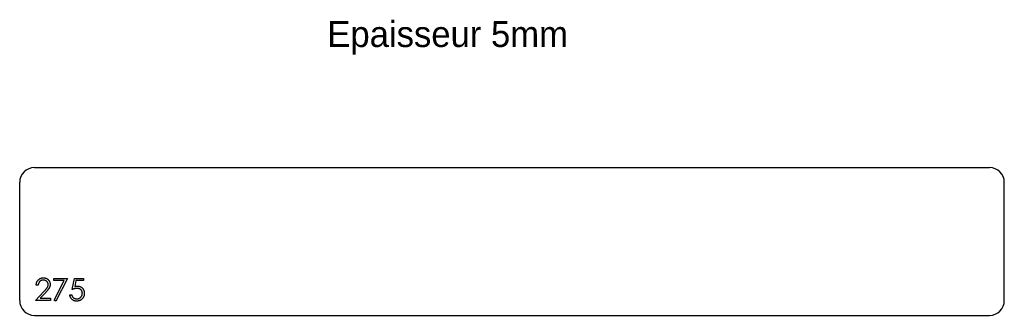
# Model space of a CAD drawing. Header units: millimetres. Extents: x 5380 to 6045, y 5210 to 5410.
import ezdxf

# ---------------------------------------------------------------- set-up
doc = ezdxf.new("R2010")
doc.units = ezdxf.units.MM

msp = doc.modelspace()

# ---------------------------------------------------------------- linework, layer by layer
at = {"color": 7, "linetype": 'Continuous', "lineweight": 25}
for p, q in [((5390, 5310), (6035, 5310)), ((5380, 5220), (5380, 5300)), ((6045, 5220), (6045, 5300)), ((5390, 5210), (6035, 5210))]:
    msp.add_line(p, q, dxfattribs=at)
at = {"color": 1, "linetype": 'Continuous', "lineweight": 25}
for p, q in [((5403.08, 5235), (5412.31, 5235)), ((5403.08, 5233.46), (5403.08, 5235)), ((5412.31, 5235), (5404.42, 5219.62)), ((5415.38, 5227.5), (5416.92, 5235)), ((5416.92, 5235), (5423.08, 5235)), ((5423.08, 5235), (5423.08, 5233.46)), ((5392.5, 5230.38), (5391.15, 5230.38)), ((5410.03, 5233.46), (5403.08, 5233.46)), ((5403.26, 5220.26), (5410.03, 5233.46)), ((5417.98, 5233.46), (5417.17, 5229.52)), ((5423.08, 5233.46), (5417.98, 5233.46)), ((5390.58, 5220), (5396.39, 5226.21)), ((5397.55, 5225.54), (5393.79, 5221.54)), ((5393.79, 5221.54), (5400.77, 5221.54)), ((5400.77, 5221.54), (5400.77, 5220)), ((5404.42, 5219.62), (5403.26, 5220.26)), ((5413.85, 5223.85), (5415.19, 5223.85)), ((5400.77, 5220), (5390.58, 5220))]:
    msp.add_line(p, q, dxfattribs=at)
at = {"color": 7, "linetype": 'Continuous', "lineweight": 25}
for centre, start, end in [((5390, 5300), 90, 180), ((6035, 5300), 360, 90), ((5390, 5220), 180, 270), ((6035, 5220), 270, 360)]:
    msp.add_arc(centre, 10, start, end, dxfattribs=at)
at = {"color": 1, "linetype": 'Continuous', "lineweight": 25}
for points, knots in [([(5391.15, 5230.38), (5391.16, 5230.56), (5391.18, 5230.91), (5391.26, 5231.43), (5391.38, 5231.91), (5391.54, 5232.38), (5391.74, 5232.82), (5391.99, 5233.23), (5392.27, 5233.62), (5392.6, 5233.98), (5392.95, 5234.31), (5393.34, 5234.6), (5393.74, 5234.84), (5394.16, 5235.04), (5394.6, 5235.19), (5395.07, 5235.31), (5395.55, 5235.37), (5395.88, 5235.38), (5396.05, 5235.38)], [0, 0, 0, 0, 0.068791, 0.135103, 0.198979, 0.261904, 0.323495, 0.385195, 0.446969, 0.509765, 0.572251, 0.633405, 0.693251, 0.752583, 0.812579, 0.873275, 0.93555, 1, 1, 1, 1]), ([(5395.98, 5233.85), (5395.86, 5233.84), (5395.63, 5233.84), (5395.29, 5233.79), (5394.97, 5233.72), (5394.66, 5233.62), (5394.37, 5233.5), (5394.09, 5233.34), (5393.83, 5233.15), (5393.58, 5232.94), (5393.35, 5232.7), (5393.16, 5232.44), (5392.98, 5232.15), (5392.83, 5231.84), (5392.71, 5231.51), (5392.61, 5231.16), (5392.54, 5230.78), (5392.51, 5230.52), (5392.5, 5230.38)], [0, 0, 0, 0, 0.064439, 0.126547, 0.186887, 0.245878, 0.304041, 0.362191, 0.420976, 0.48066, 0.5406, 0.600689, 0.661936, 0.724443, 0.789038, 0.856314, 0.926352, 1, 1, 1, 1]), ([(5399.23, 5230.81), (5399.23, 5230.91), (5399.22, 5231.11), (5399.18, 5231.41), (5399.1, 5231.69), (5399, 5231.97), (5398.87, 5232.23), (5398.7, 5232.48), (5398.51, 5232.72), (5398.29, 5232.95), (5398.05, 5233.16), (5397.79, 5233.34), (5397.52, 5233.5), (5397.24, 5233.63), (5396.94, 5233.73), (5396.63, 5233.79), (5396.31, 5233.84), (5396.09, 5233.84), (5395.98, 5233.85)], [0, 0, 0, 0, 0.061965, 0.122122, 0.180988, 0.239933, 0.299906, 0.359989, 0.421776, 0.486576, 0.551535, 0.615018, 0.677259, 0.73973, 0.80305, 0.866495, 0.931973, 1, 1, 1, 1]), ([(5396.05, 5235.38), (5396.21, 5235.38), (5396.53, 5235.37), (5397.01, 5235.31), (5397.45, 5235.21), (5397.88, 5235.06), (5398.28, 5234.87), (5398.65, 5234.64), (5399.01, 5234.37), (5399.33, 5234.06), (5399.62, 5233.73), (5399.87, 5233.37), (5400.09, 5233), (5400.27, 5232.61), (5400.41, 5232.21), (5400.51, 5231.8), (5400.56, 5231.37), (5400.57, 5231.07), (5400.58, 5230.93)], [0, 0, 0, 0, 0.069475, 0.136517, 0.200789, 0.26383, 0.325735, 0.387291, 0.449509, 0.512968, 0.576275, 0.63758, 0.697903, 0.757172, 0.816599, 0.876653, 0.93729, 1, 1, 1, 1]), ([(5396.39, 5226.21), (5396.54, 5226.36), (5396.81, 5226.64), (5397.19, 5227.05), (5397.54, 5227.44), (5397.85, 5227.79), (5398.11, 5228.12), (5398.35, 5228.41), (5398.54, 5228.68), (5398.74, 5228.99), (5398.94, 5229.37), (5399.11, 5229.84), (5399.21, 5230.32), (5399.22, 5230.64), (5399.23, 5230.81)], [0, 0, 0, 0, 0.110803, 0.212829, 0.306101, 0.390647, 0.466924, 0.534481, 0.593587, 0.644557, 0.7362, 0.825024, 0.911986, 1, 1, 1, 1]), ([(5400.58, 5230.93), (5400.57, 5230.72), (5400.56, 5230.3), (5400.43, 5229.69), (5400.24, 5229.1), (5400.01, 5228.63), (5399.77, 5228.24), (5399.57, 5227.93), (5399.32, 5227.59), (5399.04, 5227.23), (5398.72, 5226.84), (5398.36, 5226.43), (5397.97, 5225.99), (5397.69, 5225.69), (5397.55, 5225.54)], [0, 0, 0, 0, 0.098684, 0.195635, 0.292817, 0.391719, 0.444828, 0.504322, 0.570433, 0.642613, 0.72234, 0.807957, 0.900488, 1, 1, 1, 1]), ([(5418.69, 5228.27), (5418.57, 5228.27), (5418.33, 5228.26), (5417.97, 5228.22), (5417.58, 5228.16), (5417.17, 5228.08), (5416.75, 5227.97), (5416.31, 5227.84), (5415.85, 5227.68), (5415.54, 5227.56), (5415.38, 5227.5)], [0, 0, 0, 0, 0.102203, 0.211023, 0.3251, 0.446502, 0.573788, 0.708901, 0.850358, 1, 1, 1, 1]), ([(5417.17, 5229.52), (5417.33, 5229.56), (5417.63, 5229.65), (5418.09, 5229.74), (5418.52, 5229.8), (5418.8, 5229.8), (5418.93, 5229.81)], [0, 0, 0, 0, 0.275068, 0.532901, 0.773973, 1, 1, 1, 1]), ([(5422.31, 5224.96), (5422.3, 5225.08), (5422.3, 5225.31), (5422.25, 5225.66), (5422.18, 5225.98), (5422.07, 5226.29), (5421.93, 5226.59), (5421.76, 5226.86), (5421.56, 5227.12), (5421.32, 5227.35), (5421.07, 5227.57), (5420.79, 5227.76), (5420.49, 5227.91), (5420.17, 5228.05), (5419.83, 5228.15), (5419.47, 5228.22), (5419.09, 5228.26), (5418.82, 5228.27), (5418.69, 5228.27)], [0, 0, 0, 0, 0.065351, 0.127916, 0.18836, 0.247216, 0.30563, 0.36377, 0.422661, 0.482687, 0.5433, 0.604118, 0.664965, 0.727413, 0.791468, 0.858055, 0.927037, 1, 1, 1, 1]), ([(5418.93, 5229.81), (5419.1, 5229.8), (5419.43, 5229.8), (5419.91, 5229.73), (5420.37, 5229.62), (5420.81, 5229.47), (5421.22, 5229.28), (5421.61, 5229.04), (5421.98, 5228.76), (5422.33, 5228.43), (5422.64, 5228.08), (5422.91, 5227.7), (5423.14, 5227.29), (5423.33, 5226.86), (5423.48, 5226.4), (5423.58, 5225.92), (5423.64, 5225.42), (5423.65, 5225.08), (5423.65, 5224.9)], [0, 0, 0, 0, 0.065808, 0.129394, 0.190894, 0.251281, 0.310815, 0.370371, 0.430768, 0.492881, 0.555104, 0.616067, 0.677256, 0.73826, 0.800762, 0.864778, 0.931045, 1, 1, 1, 1]), ([(5418.42, 5219.62), (5418.27, 5219.62), (5417.98, 5219.62), (5417.55, 5219.69), (5417.13, 5219.77), (5416.74, 5219.9), (5416.36, 5220.07), (5416, 5220.28), (5415.66, 5220.51), (5415.34, 5220.79), (5415.04, 5221.09), (5414.78, 5221.42), (5414.54, 5221.77), (5414.34, 5222.15), (5414.16, 5222.54), (5414.03, 5222.96), (5413.92, 5223.39), (5413.87, 5223.69), (5413.85, 5223.85)], [0, 0, 0, 0, 0.065421, 0.128708, 0.190236, 0.250724, 0.310637, 0.370766, 0.431615, 0.493523, 0.555883, 0.617342, 0.678668, 0.740711, 0.802985, 0.866803, 0.932347, 1, 1, 1, 1]), ([(5415.19, 5223.85), (5415.23, 5223.7), (5415.29, 5223.43), (5415.43, 5223.04), (5415.6, 5222.7), (5415.8, 5222.39), (5416.05, 5222.12), (5416.32, 5221.89), (5416.63, 5221.67), (5416.98, 5221.49), (5417.34, 5221.34), (5417.72, 5221.24), (5418.11, 5221.16), (5418.37, 5221.16), (5418.5, 5221.15)], [0, 0, 0, 0, 0.094687, 0.181994, 0.264377, 0.34218, 0.418618, 0.496509, 0.577369, 0.661511, 0.746733, 0.831258, 0.915206, 1, 1, 1, 1]), ([(5423.65, 5224.9), (5423.65, 5224.78), (5423.65, 5224.54), (5423.62, 5224.18), (5423.56, 5223.82), (5423.49, 5223.48), (5423.39, 5223.14), (5423.27, 5222.81), (5423.13, 5222.49), (5422.97, 5222.17), (5422.8, 5221.87), (5422.6, 5221.59), (5422.39, 5221.33), (5422.17, 5221.08), (5421.93, 5220.85), (5421.67, 5220.64), (5421.4, 5220.45), (5421.12, 5220.27), (5420.82, 5220.12), (5420.51, 5219.99), (5420.19, 5219.87), (5419.86, 5219.78), (5419.52, 5219.7), (5419.16, 5219.65), (5418.8, 5219.62), (5418.55, 5219.62), (5418.42, 5219.62)], [0, 0, 0, 0, 0.044014, 0.087434, 0.130118, 0.172554, 0.214555, 0.256298, 0.298438, 0.340849, 0.382715, 0.423924, 0.464246, 0.504074, 0.543862, 0.583567, 0.623094, 0.663229, 0.703551, 0.743938, 0.784541, 0.82575, 0.867757, 0.910745, 0.954914, 1, 1, 1, 1]), ([(5418.5, 5221.15), (5418.63, 5221.16), (5418.88, 5221.16), (5419.25, 5221.22), (5419.61, 5221.3), (5419.96, 5221.42), (5420.29, 5221.57), (5420.6, 5221.76), (5420.91, 5221.98), (5421.19, 5222.24), (5421.45, 5222.52), (5421.68, 5222.81), (5421.87, 5223.13), (5422.04, 5223.46), (5422.16, 5223.81), (5422.25, 5224.18), (5422.3, 5224.56), (5422.3, 5224.82), (5422.31, 5224.96)], [0, 0, 0, 0, 0.064207, 0.126425, 0.18768, 0.248216, 0.308305, 0.369661, 0.431699, 0.495947, 0.559758, 0.622295, 0.683911, 0.745092, 0.80674, 0.869087, 0.93329, 1, 1, 1, 1])]:
    msp.add_open_spline(points, degree=3, knots=knots, dxfattribs=at)

# ---------------------------------------------------------------- texts
at = {"insert": (5587.75, 5409.04), "char_height": 17.5, "attachment_point": 1}
msp.add_mtext_dynamic_manual_height_columns('Epaisseur 5mm', width=326.1114, gutter_width=87.5, heights=[0], dxfattribs=at)

doc.saveas('drawing.dxf')
